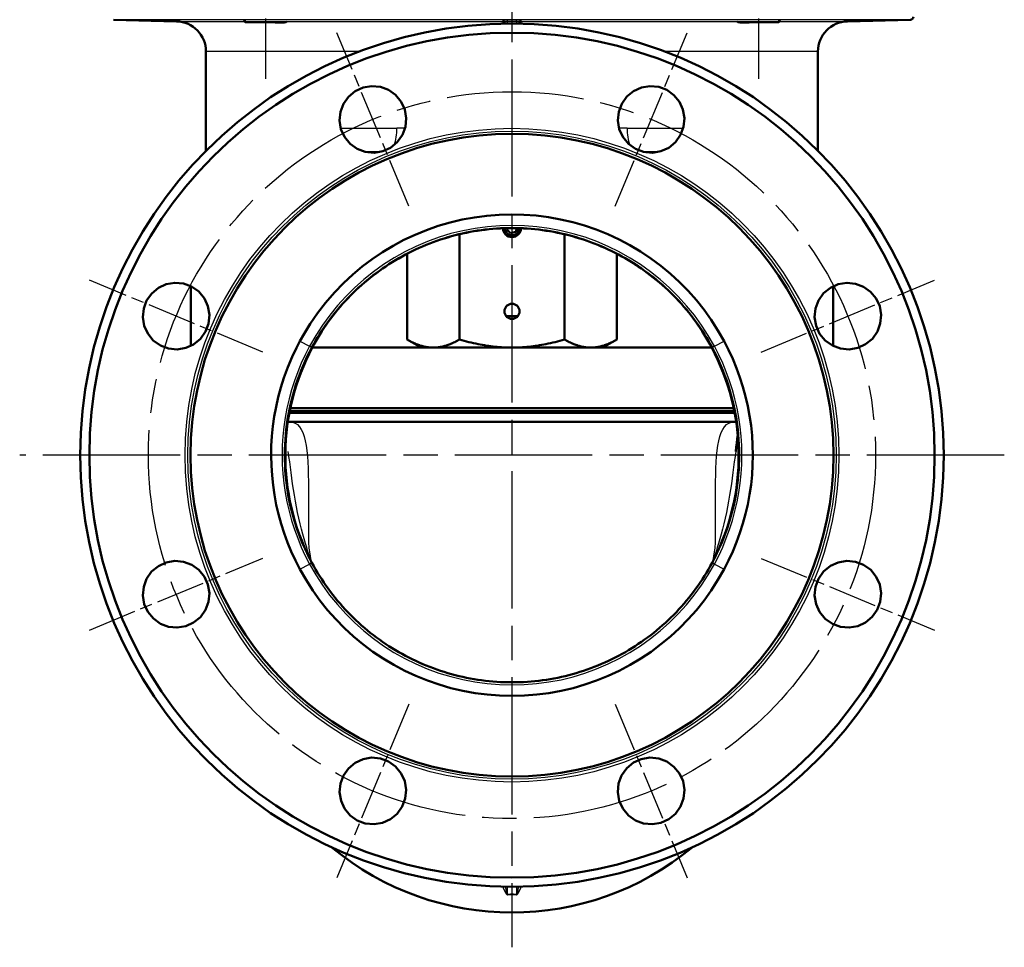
# Model space of a CAD drawing. Header units: millimetres. Extents: x 153 to 1407, y 510 to 1985.
# Tile 11 of 15: x 1082 to 1407, y 1214 to 1520. Entities that reach past the tile are written whole.
import ezdxf

# ---------------------------------------------------------------- set-up
doc = ezdxf.new("R2010")
doc.units = ezdxf.units.MM
doc.header["$LTSCALE"] = 8
doc.linetypes.add('CHAIN', pattern=[0.3543, 0.2362, -0.0295, 0.0591, -0.0295])
for name, color, linetype, lineweight in [('Gewinde(DIN)', 3, 'Continuous', 25), ('Mittellinie(DIN)', 4, 'CHAIN', 25), ('Mittelpunktmarkierung(DIN)', 4, 'CHAIN', 25), ('Sichtbare Kanten(DIN)', 7, 'Continuous', 50), ('Sichtbare tangentiale Kanten(DIN)', 3, 'Continuous', 25)]:
    doc.layers.add(name, color=color, linetype=linetype, lineweight=lineweight)

msp = doc.modelspace()

# ---------------------------------------------------------------- linework, layer by layer
at = {"layer": 'Gewinde(DIN)'}
for p, q in [((1156.73, 1520.09), (1156.73, 1519.6)), ((1170.32, 1519.6), (1170.32, 1519.84)), ((1319.37, 1519.84), (1319.37, 1519.6)), ((1332.96, 1519.6), (1332.96, 1520.09))]:
    msp.add_line(p, q, dxfattribs=at)
for start, end in [(181.3091, 214.4216), (304.4216, 358.6909)]:
    msp.add_arc((1244.84, 1451.58), 2.4, start, end, dxfattribs=at)
at = {"layer": 'Mittellinie(DIN)', "linetype": 'CHAIN', "ltscale": 13.025057}
for p, q in [((1163.53, 1594.58), (1163.53, 1500.8)), ((1326.16, 1594.58), (1326.16, 1500.8))]:
    msp.add_line(p, q, dxfattribs=at)
at = {"layer": 'Mittellinie(DIN)', "linetype": 'CHAIN', "ltscale": 23.990969}
msp.add_circle((1244.84, 1376.58), 120, dxfattribs=at)
at = {"layer": 'Mittelpunktmarkierung(DIN)', "linetype": 'CHAIN', "ltscale": 23.990969}
for p, q in [((1244.84, 1983.27), (1244.84, 1214.08)), ((1407.34, 1376.58), (1082.34, 1376.58))]:
    msp.add_line(p, q, dxfattribs=at)
at = {"layer": 'Mittelpunktmarkierung(DIN)', "linetype": 'CHAIN', "ltscale": 8.611308}
for p, q in [((1210.79, 1458.8), (1187.06, 1516.08)), ((1278.9, 1458.8), (1302.63, 1516.08)), ((1162.62, 1410.64), (1105.34, 1434.36)), ((1327.07, 1410.63), (1384.35, 1434.36)), ((1105.34, 1318.79), (1162.62, 1342.52)), ((1327.07, 1342.51), (1384.35, 1318.79)), ((1210.78, 1294.35), (1187.06, 1237.07)), ((1278.9, 1294.35), (1302.63, 1237.07))]:
    msp.add_line(p, q, dxfattribs=at)
at = {"layer": 'Sichtbare Kanten(DIN)'}
for p, q in [((1134.11, 1519.83), (1113.32, 1520.37)), ((1156.75, 1519.58), (1156.25, 1520.08)), ((1170.3, 1519.58), (1156.75, 1519.58)), ((1170.3, 1519.58), (1170.52, 1519.8)), ((1242.34, 1519.7), (1242.34, 1519.05)), ((1247.34, 1519.05), (1247.34, 1519.7)), ((1319.39, 1519.58), (1319.17, 1519.8)), ((1332.93, 1519.58), (1319.39, 1519.58)), ((1332.93, 1519.58), (1333.44, 1520.08)), ((1355.58, 1519.83), (1376.37, 1520.37)), ((1143.84, 1509.83), (1143.84, 1477.1)), ((1345.84, 1509.83), (1345.84, 1477.1)), ((1197.21, 1476.58), (1200.64, 1476.58)), ((1289.05, 1476.58), (1292.48, 1476.58)), ((1227.52, 1414.75), (1227.52, 1449.53)), ((1243.17, 1451.14), (1243.28, 1451.54)), ((1244.38, 1449.91), (1243.17, 1451.14)), ((1246.06, 1450.34), (1244.38, 1449.91)), ((1246.39, 1451.54), (1246.06, 1450.34)), ((1262.17, 1414.75), (1262.17, 1449.53)), ((1210.2, 1414.75), (1210.2, 1443.08)), ((1279.49, 1414.75), (1279.49, 1443.08)), ((1138.84, 1412.63), (1138.84, 1432.36)), ((1350.84, 1432.36), (1350.84, 1412.63)), ((1242.92, 1422.48), (1246.77, 1422.48)), ((1214.84, 1412.08), (1210.2, 1414.75)), ((1274.84, 1412.08), (1279.49, 1414.75)), ((1178.89, 1412.08), (1310.8, 1412.08)), ((1171.45, 1391.08), (1318.24, 1391.08)), ((1171.65, 1392.08), (1318.04, 1392.08)), ((1318.34, 1390.58), (1171.35, 1390.58)), ((1244.84, 1387.58), (1171.54, 1387.58)), ((1318.15, 1387.58), (1244.84, 1387.58))]:
    msp.add_line(p, q, dxfattribs=at)
at = {"layer": 'Sichtbare Kanten(DIN)', "flags": 128}
for points in [[(1170.01, 1519.58), (1169.91, 1519.55), (1169.81, 1519.53), (1169.71, 1519.5), (1169.59, 1519.48), (1169.47, 1519.46), (1169.34, 1519.45), (1169.2, 1519.43), (1169.05, 1519.42), (1168.9, 1519.41), (1168.74, 1519.4), (1168.57, 1519.4), (1168.4, 1519.4), (1168.22, 1519.4), (1168.03, 1519.41), (1167.84, 1519.41), (1167.64, 1519.42), (1167.44, 1519.44), (1167.24, 1519.45), (1167.03, 1519.47), (1166.82, 1519.49), (1166.6, 1519.51), (1166.39, 1519.53), (1166.17, 1519.55), (1165.95, 1519.58)], [(1323.74, 1519.58), (1323.5, 1519.55), (1323.28, 1519.53), (1323.05, 1519.5), (1322.83, 1519.48), (1322.62, 1519.46), (1322.4, 1519.45), (1322.2, 1519.43), (1322, 1519.42), (1321.8, 1519.41), (1321.61, 1519.4), (1321.43, 1519.4), (1321.25, 1519.4), (1321.08, 1519.4), (1320.91, 1519.41), (1320.75, 1519.41), (1320.6, 1519.42), (1320.46, 1519.44), (1320.32, 1519.45), (1320.2, 1519.47), (1320.08, 1519.49), (1319.97, 1519.51), (1319.86, 1519.53), (1319.77, 1519.55), (1319.68, 1519.58)], [(1209.43, 1490.7), (1209.91, 1487.88), (1209.64, 1484.97), (1208.65, 1482.31), (1206.98, 1479.96), (1204.73, 1478.1), (1202.16, 1476.93), (1199.3, 1476.45), (1196.4, 1476.74), (1193.76, 1477.73), (1191.39, 1479.43), (1189.56, 1481.67), (1188.4, 1484.24), (1187.93, 1487.1), (1188.22, 1489.97), (1189.21, 1492.59), (1190.88, 1494.95), (1193.13, 1496.79), (1195.68, 1497.95), (1198.52, 1498.43), (1201.41, 1498.15), (1204.05, 1497.17), (1206.39, 1495.52), (1208.24, 1493.28), (1209.43, 1490.7)], [(1300.5, 1482.32), (1298.85, 1479.98), (1296.6, 1478.11), (1294.02, 1476.93), (1291.18, 1476.45), (1288.27, 1476.73), (1285.63, 1477.72), (1283.26, 1479.4), (1281.41, 1481.66), (1280.25, 1484.22), (1279.77, 1487.1), (1280.07, 1489.98), (1281.06, 1492.61), (1282.75, 1494.97), (1284.99, 1496.8), (1287.54, 1497.95), (1290.39, 1498.43), (1293.28, 1498.15), (1295.9, 1497.16), (1298.25, 1495.5), (1300.1, 1493.26), (1301.27, 1490.69), (1301.76, 1487.87), (1301.48, 1484.98), (1300.5, 1482.32)], [(1314.85, 1414.25), (1312.82, 1417.79), (1310.62, 1421.23), (1308.24, 1424.55), (1305.69, 1427.74), (1302.98, 1430.8), (1300.12, 1433.71), (1297.11, 1436.48), (1293.97, 1439.08), (1290.69, 1441.53), (1287.29, 1443.8), (1283.78, 1445.89), (1280.17, 1447.8), (1276.46, 1449.52), (1272.67, 1451.05), (1268.81, 1452.38), (1264.88, 1453.51), (1260.9, 1454.44), (1256.87, 1455.16), (1252.82, 1455.68), (1248.74, 1455.98), (1244.65, 1456.08), (1240.57, 1455.96), (1236.49, 1455.64), (1232.44, 1455.1), (1228.42, 1454.36), (1224.44, 1453.41), (1220.52, 1452.26), (1216.66, 1450.91), (1212.88, 1449.37), (1209.18, 1447.63), (1205.57, 1445.7), (1202.07, 1443.59), (1198.68, 1441.3), (1195.42, 1438.85), (1192.28, 1436.21), (1189.22, 1433.37), (1186.23, 1430.28), (1183.32, 1426.93), (1180.62, 1423.43), (1178.19, 1419.9), (1176.2, 1416.68), (1174.84, 1414.25)], [(1310.89, 1412.12), (1310.29, 1413.22), (1309.66, 1414.31), (1309.02, 1415.4), (1308.35, 1416.47), (1307.67, 1417.53), (1306.97, 1418.59), (1306.25, 1419.63), (1305.52, 1420.66), (1304.77, 1421.67), (1304, 1422.68), (1303.21, 1423.67), (1302.41, 1424.65), (1301.59, 1425.61), (1300.76, 1426.56), (1299.91, 1427.5), (1299.04, 1428.42), (1298.16, 1429.32), (1297.27, 1430.21), (1296.36, 1431.08), (1295.44, 1431.94), (1294.51, 1432.78), (1293.55, 1433.61), (1292.59, 1434.42), (1291.61, 1435.21), (1290.61, 1435.99), (1289.6, 1436.75), (1288.58, 1437.5), (1287.55, 1438.23), (1286.5, 1438.94), (1285.44, 1439.63), (1284.37, 1440.31), (1283.29, 1440.97), (1282.2, 1441.61), (1281.1, 1442.23), (1279.99, 1442.83), (1278.88, 1443.41), (1277.75, 1443.98), (1276.61, 1444.52), (1275.47, 1445.04), (1274.32, 1445.55), (1273.15, 1446.03), (1271.98, 1446.5), (1270.8, 1446.94), (1269.61, 1447.37), (1268.41, 1447.78), (1267.21, 1448.16), (1266, 1448.53), (1264.78, 1448.88), (1263.56, 1449.2), (1262.33, 1449.51), (1261.1, 1449.79), (1259.86, 1450.06), (1258.62, 1450.3), (1257.38, 1450.52), (1256.14, 1450.72), (1254.89, 1450.9), (1253.64, 1451.06), (1252.39, 1451.2), (1251.14, 1451.31), (1249.88, 1451.41), (1248.62, 1451.48), (1247.36, 1451.53), (1246.1, 1451.57), (1244.83, 1451.57), (1243.57, 1451.56), (1242.3, 1451.53), (1241.04, 1451.48), (1239.78, 1451.4), (1238.51, 1451.31), (1237.26, 1451.19), (1236, 1451.05), (1234.75, 1450.89), (1233.5, 1450.71), (1232.25, 1450.51), (1231.01, 1450.29), (1229.78, 1450.05), (1228.55, 1449.79), (1227.32, 1449.5), (1226.1, 1449.2), (1224.88, 1448.87), (1223.66, 1448.52), (1222.46, 1448.16), (1221.25, 1447.77), (1220.06, 1447.36), (1218.87, 1446.93), (1217.68, 1446.48), (1216.51, 1446.01), (1215.34, 1445.53), (1214.18, 1445.02), (1213.03, 1444.49), (1211.89, 1443.95), (1210.76, 1443.39), (1209.64, 1442.8), (1208.54, 1442.2), (1207.44, 1441.59), (1206.35, 1440.95), (1205.28, 1440.29), (1204.21, 1439.62), (1203.16, 1438.93), (1202.12, 1438.22), (1201.09, 1437.49), (1200.07, 1436.74), (1199.06, 1435.98), (1198.06, 1435.19), (1197.08, 1434.4), (1196.11, 1433.58), (1195.16, 1432.75), (1194.22, 1431.91), (1193.29, 1431.05), (1192.38, 1430.17), (1191.49, 1429.28), (1190.61, 1428.38), (1189.74, 1427.46), (1188.9, 1426.53), (1188.07, 1425.58), (1187.25, 1424.62), (1186.45, 1423.65), (1185.67, 1422.66), (1184.91, 1421.66), (1184.16, 1420.65), (1183.42, 1419.62), (1182.71, 1418.58), (1182.01, 1417.53), (1181.33, 1416.47), (1180.67, 1415.4), (1180.03, 1414.31), (1179.4, 1413.22), (1178.8, 1412.12)], [(1310.81, 1412.06), (1310.21, 1413.17), (1309.6, 1414.27), (1308.96, 1415.36), (1308.3, 1416.43), (1307.63, 1417.5), (1306.93, 1418.55), (1306.22, 1419.6), (1305.49, 1420.63), (1304.74, 1421.64), (1303.97, 1422.65), (1303.19, 1423.64), (1302.39, 1424.62), (1301.57, 1425.58), (1300.74, 1426.53), (1299.9, 1427.47), (1299.04, 1428.38), (1298.16, 1429.29), (1297.27, 1430.17), (1296.36, 1431.05), (1295.44, 1431.9), (1294.5, 1432.75), (1293.55, 1433.58), (1292.59, 1434.39), (1291.6, 1435.18), (1290.61, 1435.96), (1289.6, 1436.73), (1288.58, 1437.47), (1287.55, 1438.2), (1286.5, 1438.91), (1285.45, 1439.61), (1284.38, 1440.28), (1283.3, 1440.94), (1282.22, 1441.58), (1281.12, 1442.2), (1280.01, 1442.8), (1278.9, 1443.38), (1277.77, 1443.94), (1276.64, 1444.49), (1275.49, 1445.01), (1274.33, 1445.52), (1273.17, 1446), (1271.99, 1446.47), (1270.81, 1446.91), (1269.62, 1447.34), (1268.42, 1447.75), (1267.22, 1448.14), (1266.01, 1448.5), (1264.79, 1448.85), (1263.57, 1449.18), (1262.34, 1449.48), (1261.11, 1449.77), (1259.88, 1450.03), (1258.64, 1450.28), (1257.4, 1450.5), (1256.16, 1450.7), (1254.91, 1450.88), (1253.66, 1451.04), (1252.41, 1451.17), (1251.16, 1451.29), (1249.9, 1451.38), (1248.63, 1451.46), (1247.37, 1451.51), (1246.11, 1451.54), (1244.84, 1451.55), (1243.58, 1451.54), (1242.31, 1451.51), (1241.05, 1451.46), (1239.79, 1451.38), (1238.52, 1451.29), (1237.27, 1451.17), (1236.01, 1451.03), (1234.76, 1450.88), (1233.51, 1450.7), (1232.27, 1450.5), (1231.03, 1450.28), (1229.8, 1450.03), (1228.56, 1449.77), (1227.34, 1449.48), (1226.11, 1449.18), (1224.89, 1448.85), (1223.68, 1448.5), (1222.47, 1448.14), (1221.26, 1447.75), (1220.06, 1447.34), (1218.87, 1446.91), (1217.69, 1446.46), (1216.51, 1446), (1215.35, 1445.51), (1214.19, 1445), (1213.04, 1444.48), (1211.9, 1443.93), (1210.77, 1443.37), (1209.66, 1442.79), (1208.55, 1442.19), (1207.46, 1441.57), (1206.37, 1440.93), (1205.29, 1440.28), (1204.23, 1439.6), (1203.17, 1438.91), (1202.13, 1438.2), (1201.1, 1437.47), (1200.08, 1436.72), (1199.07, 1435.96), (1198.08, 1435.18), (1197.1, 1434.38), (1196.13, 1433.57), (1195.18, 1432.74), (1194.24, 1431.89), (1193.31, 1431.03), (1192.4, 1430.16), (1191.51, 1429.27), (1190.63, 1428.36), (1189.77, 1427.45), (1188.93, 1426.51), (1188.1, 1425.57), (1187.29, 1424.61), (1186.49, 1423.63), (1185.71, 1422.64), (1184.94, 1421.64), (1184.2, 1420.62), (1183.47, 1419.59), (1182.75, 1418.55), (1182.06, 1417.5), (1181.38, 1416.43), (1180.73, 1415.36), (1180.09, 1414.27), (1179.48, 1413.17), (1178.88, 1412.06)], [(1139.1, 1432.23), (1141.44, 1430.58), (1143.3, 1428.33), (1144.49, 1425.75), (1144.97, 1422.91), (1144.69, 1420), (1143.7, 1417.36), (1142.02, 1414.99), (1139.76, 1413.14), (1137.2, 1411.98), (1134.32, 1411.5), (1131.44, 1411.8), (1128.81, 1412.79), (1126.45, 1414.48), (1124.62, 1416.72), (1123.47, 1419.27), (1122.99, 1422.12), (1123.27, 1425.01), (1124.25, 1427.64), (1125.92, 1429.98), (1128.16, 1431.83), (1130.73, 1433), (1133.55, 1433.49), (1136.44, 1433.22), (1139.1, 1432.23)], [(1358.97, 1411.99), (1356.15, 1411.51), (1353.24, 1411.78), (1350.58, 1412.77), (1348.23, 1414.43), (1346.37, 1416.69), (1345.2, 1419.26), (1344.72, 1422.12), (1345.01, 1425.02), (1346, 1427.66), (1347.7, 1430.03), (1349.94, 1431.86), (1352.5, 1433.02), (1355.37, 1433.49), (1358.24, 1433.2), (1360.86, 1432.21), (1363.22, 1430.54), (1365.06, 1428.29), (1366.22, 1425.74), (1366.7, 1422.9), (1366.42, 1420.01), (1365.44, 1417.37), (1363.79, 1415.03), (1361.55, 1413.18), (1358.97, 1411.99)], [(1174.84, 1414.25), (1173.69, 1412.03), (1172.28, 1409.05), (1170.85, 1405.65), (1169.57, 1402.16), (1168.54, 1398.88), (1167.68, 1395.72), (1166.97, 1392.55), (1166.38, 1389.35), (1165.92, 1386.12), (1165.6, 1382.89), (1165.4, 1379.64), (1165.35, 1376.39), (1165.42, 1373.13), (1165.63, 1369.89), (1165.97, 1366.65), (1166.44, 1363.43), (1167.04, 1360.23), (1167.78, 1357.06), (1168.64, 1353.93), (1169.63, 1350.83), (1170.75, 1347.77), (1171.99, 1344.76), (1173.35, 1341.81), (1174.84, 1338.91)], [(1210.2, 1414.75), (1210.6, 1414.53), (1211, 1414.31), (1211.38, 1414.11), (1211.77, 1413.92), (1212.14, 1413.73), (1212.52, 1413.56), (1212.89, 1413.4), (1213.26, 1413.25), (1213.62, 1413.1), (1213.98, 1412.97), (1214.34, 1412.85), (1214.69, 1412.73), (1215.05, 1412.63), (1215.4, 1412.53), (1215.75, 1412.45), (1216.09, 1412.37), (1216.44, 1412.3), (1216.79, 1412.24), (1217.13, 1412.19), (1217.48, 1412.15), (1217.82, 1412.12), (1218.17, 1412.09), (1218.52, 1412.08), (1218.86, 1412.08)], [(1218.86, 1412.08), (1219.21, 1412.08), (1219.56, 1412.09), (1219.9, 1412.12), (1220.25, 1412.15), (1220.59, 1412.19), (1220.94, 1412.24), (1221.29, 1412.3), (1221.63, 1412.37), (1221.98, 1412.45), (1222.33, 1412.53), (1222.68, 1412.63), (1223.04, 1412.73), (1223.39, 1412.85), (1223.75, 1412.97), (1224.11, 1413.1), (1224.47, 1413.25), (1224.84, 1413.4), (1225.21, 1413.56), (1225.58, 1413.73), (1225.96, 1413.92), (1226.34, 1414.11), (1226.73, 1414.31), (1227.13, 1414.53), (1227.52, 1414.75)], [(1227.52, 1414.75), (1228.32, 1414.53), (1229.11, 1414.31), (1229.88, 1414.11), (1230.65, 1413.92), (1231.41, 1413.73), (1232.15, 1413.56), (1232.89, 1413.4), (1233.63, 1413.25), (1234.35, 1413.1), (1235.08, 1412.97), (1235.79, 1412.85), (1236.5, 1412.73), (1237.21, 1412.63), (1237.91, 1412.53), (1238.61, 1412.45), (1239.31, 1412.37), (1240, 1412.3), (1240.69, 1412.24), (1241.38, 1412.19), (1242.07, 1412.15), (1242.77, 1412.12), (1243.46, 1412.09), (1244.15, 1412.08), (1244.84, 1412.08)], [(1244.84, 1412.08), (1245.54, 1412.08), (1246.23, 1412.09), (1246.92, 1412.12), (1247.61, 1412.15), (1248.31, 1412.19), (1249, 1412.24), (1249.69, 1412.3), (1250.38, 1412.37), (1251.08, 1412.45), (1251.78, 1412.53), (1252.48, 1412.63), (1253.19, 1412.73), (1253.9, 1412.85), (1254.61, 1412.97), (1255.33, 1413.1), (1256.06, 1413.25), (1256.79, 1413.4), (1257.54, 1413.56), (1258.28, 1413.73), (1259.04, 1413.92), (1259.81, 1414.11), (1260.58, 1414.31), (1261.37, 1414.53), (1262.17, 1414.75)], [(1262.17, 1414.75), (1262.56, 1414.53), (1262.96, 1414.31), (1263.34, 1414.11), (1263.73, 1413.92), (1264.11, 1413.73), (1264.48, 1413.56), (1264.85, 1413.4), (1265.22, 1413.25), (1265.58, 1413.1), (1265.94, 1412.97), (1266.3, 1412.85), (1266.65, 1412.73), (1267.01, 1412.63), (1267.36, 1412.53), (1267.71, 1412.45), (1268.06, 1412.37), (1268.4, 1412.3), (1268.75, 1412.24), (1269.09, 1412.19), (1269.44, 1412.15), (1269.79, 1412.12), (1270.13, 1412.09), (1270.48, 1412.08), (1270.83, 1412.08)], [(1270.83, 1412.08), (1271.17, 1412.08), (1271.52, 1412.09), (1271.86, 1412.12), (1272.21, 1412.15), (1272.56, 1412.19), (1272.9, 1412.24), (1273.25, 1412.3), (1273.59, 1412.37), (1273.94, 1412.45), (1274.29, 1412.53), (1274.64, 1412.63), (1275, 1412.73), (1275.35, 1412.85), (1275.71, 1412.97), (1276.07, 1413.1), (1276.43, 1413.25), (1276.8, 1413.4), (1277.17, 1413.56), (1277.54, 1413.73), (1277.92, 1413.92), (1278.31, 1414.11), (1278.69, 1414.31), (1279.09, 1414.53), (1279.49, 1414.75)], [(1314.85, 1338.91), (1316.34, 1341.82), (1317.71, 1344.79), (1318.96, 1347.82), (1320.08, 1350.89), (1321.07, 1354), (1321.93, 1357.16), (1322.67, 1360.34), (1323.27, 1363.56), (1323.74, 1366.79), (1324.07, 1370.05), (1324.28, 1373.31), (1324.34, 1376.58), (1324.28, 1379.85), (1324.07, 1383.11), (1323.74, 1386.36), (1323.27, 1389.6), (1322.67, 1392.81), (1321.93, 1396), (1321.07, 1399.15), (1320.08, 1402.27), (1318.96, 1405.34), (1317.71, 1408.36), (1316.34, 1411.33), (1314.85, 1414.25)], [(1178.8, 1412.12), (1178.02, 1410.64), (1177.28, 1409.14), (1176.57, 1407.62), (1175.9, 1406.08), (1175.25, 1404.53), (1174.65, 1402.97), (1174.07, 1401.39), (1173.53, 1399.8), (1173.03, 1398.19), (1172.57, 1396.58), (1172.13, 1394.96), (1171.74, 1393.33), (1171.38, 1391.69), (1171.06, 1390.05), (1170.78, 1388.41), (1170.54, 1386.75), (1170.33, 1385.09), (1170.16, 1383.43), (1170.03, 1381.75), (1169.93, 1380.08), (1169.87, 1378.4), (1169.85, 1376.72), (1169.87, 1375.04), (1169.92, 1373.36), (1170.01, 1371.69), (1170.13, 1370.02), (1170.3, 1368.35), (1170.5, 1366.69), (1170.74, 1365.04), (1171.01, 1363.39), (1171.32, 1361.75), (1171.67, 1360.12)], [(1178.88, 1412.06), (1177.85, 1410.04), (1176.89, 1407.99), (1175.98, 1405.91), (1175.13, 1403.8), (1174.34, 1401.66), (1173.62, 1399.5), (1172.96, 1397.32), (1172.36, 1395.13), (1171.84, 1392.92), (1171.37, 1390.7), (1170.98, 1388.47), (1170.66, 1386.22), (1170.4, 1383.97), (1170.21, 1381.7), (1170.09, 1379.43), (1170.03, 1377.16), (1170.04, 1374.88), (1170.13, 1372.6), (1170.27, 1370.33), (1170.49, 1368.07), (1170.77, 1365.82), (1171.13, 1363.58), (1171.54, 1361.36), (1172.03, 1359.14), (1172.58, 1356.94), (1173.2, 1354.76), (1173.87, 1352.6), (1174.62, 1350.47), (1175.42, 1348.35), (1176.29, 1346.26), (1176.75, 1345.23), (1177.22, 1344.2), (1177.46, 1343.69), (1177.7, 1343.18), (1177.82, 1342.93), (1177.94, 1342.7), (1177.99, 1342.59), (1178.03, 1342.5), (1178.07, 1342.43), (1178.1, 1342.37)], [(1311.59, 1342.37), (1311.62, 1342.43), (1311.65, 1342.5), (1311.7, 1342.59), (1311.75, 1342.7), (1311.87, 1342.93), (1311.99, 1343.18), (1312.23, 1343.69), (1312.47, 1344.2), (1312.95, 1345.23), (1313.4, 1346.27), (1314.27, 1348.36), (1315.08, 1350.48), (1315.82, 1352.62), (1316.5, 1354.78), (1317.11, 1356.96), (1317.66, 1359.16), (1318.15, 1361.37), (1318.57, 1363.6), (1318.92, 1365.84), (1319.2, 1368.08), (1319.42, 1370.34), (1319.57, 1372.6), (1319.65, 1374.87), (1319.66, 1377.14), (1319.6, 1379.42), (1319.48, 1381.7), (1319.29, 1383.97), (1319.03, 1386.23), (1318.7, 1388.49), (1318.31, 1390.73), (1317.85, 1392.96), (1317.32, 1395.16), (1316.73, 1397.35), (1316.07, 1399.52), (1315.35, 1401.67), (1314.56, 1403.8), (1313.71, 1405.91), (1312.81, 1407.99), (1311.84, 1410.04), (1310.81, 1412.06)], [(1318.02, 1360.12), (1318.36, 1361.75), (1318.68, 1363.39), (1318.95, 1365.05), (1319.19, 1366.71), (1319.39, 1368.37), (1319.55, 1370.04), (1319.68, 1371.72), (1319.77, 1373.4), (1319.82, 1375.08), (1319.84, 1376.75), (1319.82, 1378.43), (1319.76, 1380.11), (1319.66, 1381.78), (1319.53, 1383.45), (1319.36, 1385.11), (1319.15, 1386.76), (1318.9, 1388.42), (1318.62, 1390.07), (1318.3, 1391.72), (1317.94, 1393.36), (1317.54, 1394.99), (1317.11, 1396.61), (1316.65, 1398.23), (1316.15, 1399.83), (1315.61, 1401.42), (1315.04, 1403), (1314.43, 1404.56), (1313.79, 1406.1), (1313.12, 1407.63), (1312.41, 1409.14), (1311.67, 1410.64), (1310.89, 1412.12)], [(1170.85, 1387.63), (1171.21, 1387.59), (1171.54, 1387.58)], [(1318.15, 1387.58), (1318.48, 1387.59), (1318.84, 1387.64)], [(1318.68, 1377.83), (1318.86, 1379.22), (1319.03, 1380.61), (1319.19, 1382.02), (1319.35, 1383.43)], [(1171.67, 1360.12), (1171.96, 1358.88), (1172.27, 1357.64), (1172.61, 1356.41), (1172.96, 1355.18), (1173.34, 1353.96), (1173.73, 1352.74), (1174.15, 1351.54), (1174.59, 1350.34), (1175.04, 1349.14), (1175.52, 1347.96), (1176.02, 1346.78), (1176.53, 1345.62), (1177.07, 1344.46), (1177.63, 1343.31), (1178.2, 1342.17), (1178.8, 1341.04)], [(1310.89, 1341.04), (1311.49, 1342.17), (1312.06, 1343.31), (1312.62, 1344.46), (1313.16, 1345.62), (1313.67, 1346.79), (1314.17, 1347.96), (1314.65, 1349.15), (1315.11, 1350.34), (1315.54, 1351.54), (1315.96, 1352.75), (1316.35, 1353.96), (1316.73, 1355.18), (1317.08, 1356.41), (1317.41, 1357.64), (1317.73, 1358.87), (1318.02, 1360.12)], [(1130.72, 1341.16), (1133.53, 1341.64), (1136.45, 1341.37), (1139.11, 1340.38), (1141.46, 1338.72), (1143.32, 1336.46), (1144.49, 1333.89), (1144.97, 1331.03), (1144.68, 1328.13), (1143.69, 1325.49), (1141.99, 1323.12), (1139.75, 1321.29), (1137.18, 1320.13), (1134.32, 1319.66), (1131.45, 1319.95), (1128.83, 1320.94), (1126.47, 1322.62), (1124.63, 1324.86), (1123.47, 1327.41), (1122.99, 1330.25), (1123.27, 1333.14), (1124.25, 1335.78), (1125.9, 1338.12), (1128.14, 1339.97), (1130.72, 1341.16)], [(1178.8, 1341.04), (1179.4, 1339.94), (1180.03, 1338.85), (1180.67, 1337.76), (1181.34, 1336.69), (1182.02, 1335.63), (1182.72, 1334.57), (1183.43, 1333.53), (1184.17, 1332.5), (1184.92, 1331.49), (1185.69, 1330.48), (1186.48, 1329.49), (1187.28, 1328.51), (1188.1, 1327.55), (1188.93, 1326.6), (1189.78, 1325.66), (1190.64, 1324.74), (1191.52, 1323.84), (1192.42, 1322.95), (1193.32, 1322.08), (1194.24, 1321.22), (1195.18, 1320.38), (1196.13, 1319.55), (1197.1, 1318.74), (1198.08, 1317.95), (1199.08, 1317.17), (1200.08, 1316.41), (1201.11, 1315.66), (1202.14, 1314.93), (1203.19, 1314.22), (1204.24, 1313.53), (1205.31, 1312.85), (1206.39, 1312.19), (1207.48, 1311.55), (1208.58, 1310.93), (1209.69, 1310.33), (1210.81, 1309.75), (1211.94, 1309.18), (1213.08, 1308.64), (1214.22, 1308.12), (1215.37, 1307.61), (1216.54, 1307.13), (1217.71, 1306.66), (1218.89, 1306.22), (1220.08, 1305.79), (1221.27, 1305.38), (1222.48, 1305), (1223.69, 1304.63), (1224.91, 1304.29), (1226.13, 1303.96), (1227.36, 1303.65), (1228.59, 1303.37), (1229.83, 1303.1), (1231.07, 1302.86), (1232.31, 1302.64), (1233.55, 1302.44), (1234.8, 1302.26), (1236.05, 1302.1), (1237.3, 1301.96), (1238.56, 1301.84), (1239.81, 1301.75), (1241.07, 1301.68), (1242.33, 1301.62), (1243.59, 1301.59), (1244.86, 1301.58), (1246.12, 1301.6), (1247.38, 1301.63), (1248.65, 1301.68), (1249.91, 1301.76), (1251.17, 1301.85), (1252.43, 1301.97), (1253.69, 1302.11), (1254.94, 1302.27), (1256.2, 1302.45), (1257.44, 1302.65), (1258.68, 1302.87), (1259.92, 1303.11), (1261.15, 1303.37), (1262.38, 1303.66), (1263.6, 1303.96), (1264.81, 1304.29), (1266.03, 1304.64), (1267.23, 1305), (1268.44, 1305.39), (1269.63, 1305.8), (1270.82, 1306.23), (1272.01, 1306.68), (1273.18, 1307.15), (1274.35, 1307.63), (1275.51, 1308.14), (1276.66, 1308.67), (1277.8, 1309.21), (1278.93, 1309.78), (1280.05, 1310.36), (1281.16, 1310.96), (1282.26, 1311.58), (1283.34, 1312.22), (1284.42, 1312.87), (1285.48, 1313.54), (1286.53, 1314.23), (1287.58, 1314.94), (1288.61, 1315.67), (1289.62, 1316.42), (1290.63, 1317.18), (1291.63, 1317.96), (1292.61, 1318.76), (1293.58, 1319.58), (1294.53, 1320.41), (1295.47, 1321.25), (1296.4, 1322.11), (1297.31, 1322.99), (1298.21, 1323.88), (1299.09, 1324.79), (1299.95, 1325.71), (1300.8, 1326.64), (1301.63, 1327.59), (1302.45, 1328.55), (1303.24, 1329.52), (1304.02, 1330.5), (1304.79, 1331.5), (1305.54, 1332.52), (1306.27, 1333.54), (1306.98, 1334.58), (1307.68, 1335.63), (1308.36, 1336.69), (1309.02, 1337.76), (1309.66, 1338.85), (1310.29, 1339.94), (1310.89, 1341.04)], [(1350.59, 1320.92), (1348.25, 1322.57), (1346.38, 1324.82), (1345.2, 1327.4), (1344.72, 1330.24), (1345, 1333.15), (1345.99, 1335.79), (1347.67, 1338.16), (1349.93, 1340.01), (1352.49, 1341.17), (1355.37, 1341.65), (1358.25, 1341.35), (1360.88, 1340.36), (1363.24, 1338.67), (1365.07, 1336.43), (1366.22, 1333.88), (1366.7, 1331.03), (1366.42, 1328.14), (1365.43, 1325.51), (1363.77, 1323.17), (1361.53, 1321.32), (1358.96, 1320.15), (1356.14, 1319.66), (1353.25, 1319.93), (1350.59, 1320.92)], [(1174.84, 1338.91), (1176.86, 1335.37), (1179.06, 1331.94), (1181.44, 1328.63), (1183.98, 1325.44), (1186.68, 1322.39), (1189.53, 1319.48), (1192.53, 1316.72), (1195.66, 1314.12), (1198.93, 1311.68), (1202.32, 1309.41), (1205.82, 1307.32), (1209.42, 1305.41), (1213.12, 1303.68), (1216.9, 1302.15), (1220.75, 1300.82), (1224.67, 1299.68), (1228.64, 1298.75), (1232.65, 1298.02), (1236.7, 1297.5), (1240.77, 1297.18), (1244.84, 1297.08), (1248.92, 1297.18), (1252.99, 1297.5), (1257.04, 1298.02), (1261.05, 1298.75), (1265.02, 1299.68), (1268.94, 1300.82), (1272.79, 1302.15), (1276.57, 1303.68), (1280.27, 1305.41), (1283.87, 1307.32), (1287.37, 1309.41), (1290.76, 1311.68), (1294.02, 1314.12), (1297.16, 1316.72), (1300.16, 1319.48), (1303.01, 1322.39), (1305.71, 1325.44), (1308.25, 1328.63), (1310.63, 1331.94), (1312.83, 1335.37), (1314.85, 1338.91)], [(1189.19, 1270.83), (1190.84, 1273.17), (1193.09, 1275.04), (1195.67, 1276.22), (1198.51, 1276.7), (1201.42, 1276.42), (1204.06, 1275.43), (1206.43, 1273.75), (1208.28, 1271.49), (1209.44, 1268.93), (1209.92, 1266.05), (1209.62, 1263.17), (1208.63, 1260.54), (1206.94, 1258.18), (1204.7, 1256.35), (1202.15, 1255.2), (1199.3, 1254.72), (1196.41, 1255), (1193.78, 1255.99), (1191.44, 1257.65), (1189.59, 1259.89), (1188.42, 1262.46), (1187.93, 1265.28), (1188.2, 1268.17), (1189.19, 1270.83)], [(1280.26, 1262.45), (1279.78, 1265.27), (1280.05, 1268.18), (1281.04, 1270.84), (1282.7, 1273.19), (1284.96, 1275.05), (1287.53, 1276.22), (1290.39, 1276.7), (1293.29, 1276.41), (1295.93, 1275.42), (1298.3, 1273.72), (1300.13, 1271.48), (1301.29, 1268.91), (1301.76, 1266.05), (1301.47, 1263.18), (1300.48, 1260.56), (1298.8, 1258.2), (1296.56, 1256.36), (1294.01, 1255.2), (1291.17, 1254.72), (1288.28, 1255), (1285.64, 1255.98), (1283.3, 1257.63), (1281.45, 1259.87), (1280.26, 1262.45)]]:
    msp.add_lwpolyline(points, dxfattribs=at)
at = {"layer": 'Sichtbare Kanten(DIN)'}
for centre, radius in [((1244.84, 1376.58), 142.5), ((1244.84, 1376.58), 139.5), ((1244.84, 1376.58), 106.1), ((1244.84, 1424.08), 2.5)]:
    msp.add_circle(centre, radius, dxfattribs=at)
for centre, radius, start, end in [((1376.34, 1521.37), 1, 271.5, 0), ((1133.84, 1509.83), 10, 0, 88.5), ((1355.84, 1509.83), 10, 91.5, 180), ((1244.84, 1451.58), 3, 181.4596, 358.5404), ((1244.84, 1451.58), 2.39, 181.3059, 358.6941), ((1244.84, 1318.58), 93, 230.2416, 309.7584)]:
    msp.add_arc(centre, radius, start, end, dxfattribs=at)
at = {"layer": 'Sichtbare tangentiale Kanten(DIN)'}
for p, q in [((1376.37, 1520.37), (1113.32, 1520.37)), ((1134.11, 1519.83), (1156.5, 1519.83)), ((1170.51, 1519.83), (1241.84, 1519.83)), ((1241.84, 1520.2), (1241.84, 1519.83)), ((1243.34, 1519.74), (1243.34, 1520.24)), ((1243.34, 1519.07), (1243.34, 1519.74)), ((1246.34, 1519.74), (1246.34, 1520.24)), ((1246.34, 1519.74), (1246.34, 1519.07)), ((1247.84, 1519.83), (1247.84, 1520.2)), ((1247.84, 1519.83), (1319.18, 1519.83)), ((1333.19, 1519.83), (1355.58, 1519.83)), ((1194.36, 1509.83), (1143.84, 1509.83)), ((1345.84, 1509.83), (1295.33, 1509.83)), ((1188.3, 1484.57), (1206.87, 1484.57)), ((1282.82, 1484.57), (1301.39, 1484.57)), ((1174.84, 1414.25), (1178.02, 1412.53)), ((1311.67, 1412.53), (1314.85, 1414.25)), ((1178.02, 1412.53), (1178.02, 1412.53)), ((1311.67, 1412.53), (1311.66, 1412.53)), ((1174.84, 1338.91), (1178.02, 1340.62)), ((1178.02, 1340.62), (1178.02, 1340.62)), ((1178.8, 1341.04), (1178.8, 1341.04)), ((1310.89, 1341.04), (1310.89, 1341.04)), ((1310.89, 1341.04), (1310.89, 1341.04)), ((1311.67, 1340.62), (1311.67, 1340.62)), ((1311.67, 1340.62), (1314.85, 1338.91)), ((1243.34, 1231.45), (1243.34, 1234.08)), ((1246.34, 1234.08), (1246.34, 1231.45))]:
    msp.add_line(p, q, dxfattribs=at)
at = {"layer": 'Sichtbare tangentiale Kanten(DIN)', "flags": 128}
for points in [[(1243.34, 1520.24), (1243.25, 1520.24), (1243.15, 1520.24), (1243.05, 1520.24), (1242.96, 1520.24), (1242.86, 1520.24), (1242.77, 1520.24), (1242.68, 1520.24), (1242.59, 1520.24), (1242.51, 1520.24), (1242.43, 1520.23), (1242.36, 1520.23), (1242.28, 1520.23), (1242.22, 1520.23), (1242.15, 1520.23), (1242.1, 1520.23), (1242.05, 1520.22), (1242, 1520.22), (1241.96, 1520.22), (1241.92, 1520.22), (1241.9, 1520.21), (1241.87, 1520.21), (1241.86, 1520.21), (1241.85, 1520.21), (1241.84, 1520.2)], [(1241.84, 1519.83), (1241.85, 1519.82), (1241.85, 1519.82), (1241.85, 1519.81), (1241.85, 1519.79), (1241.85, 1519.78), (1241.85, 1519.76), (1241.85, 1519.74), (1241.85, 1519.72), (1241.85, 1519.69), (1241.85, 1519.67), (1241.85, 1519.64), (1241.85, 1519.61), (1241.85, 1519.57), (1241.85, 1519.54), (1241.85, 1519.5), (1241.85, 1519.46), (1241.85, 1519.41), (1241.85, 1519.37), (1241.85, 1519.32), (1241.85, 1519.27), (1241.85, 1519.22), (1241.85, 1519.16), (1241.85, 1519.1), (1241.85, 1519.04)], [(1242.34, 1519.7), (1242.35, 1519.71), (1242.35, 1519.71), (1242.36, 1519.71), (1242.38, 1519.71), (1242.4, 1519.72), (1242.42, 1519.72), (1242.45, 1519.72), (1242.48, 1519.72), (1242.51, 1519.73), (1242.55, 1519.73), (1242.59, 1519.73), (1242.64, 1519.73), (1242.68, 1519.73), (1242.74, 1519.74), (1242.79, 1519.74), (1242.84, 1519.74), (1242.9, 1519.74), (1242.96, 1519.74), (1243.02, 1519.74), (1243.09, 1519.74), (1243.15, 1519.74), (1243.21, 1519.74), (1243.28, 1519.74), (1243.34, 1519.74)], [(1246.34, 1520.24), (1246.22, 1520.24), (1246.09, 1520.24), (1245.97, 1520.24), (1245.84, 1520.24), (1245.72, 1520.24), (1245.59, 1520.24), (1245.47, 1520.24), (1245.34, 1520.24), (1245.22, 1520.24), (1245.09, 1520.24), (1244.97, 1520.24), (1244.84, 1520.24), (1244.72, 1520.24), (1244.59, 1520.24), (1244.47, 1520.24), (1244.34, 1520.24), (1244.22, 1520.24), (1244.09, 1520.24), (1243.97, 1520.24), (1243.84, 1520.24), (1243.72, 1520.24), (1243.59, 1520.24), (1243.47, 1520.24), (1243.34, 1520.24)], [(1243.34, 1519.74), (1243.47, 1519.74), (1243.59, 1519.74), (1243.72, 1519.74), (1243.84, 1519.74), (1243.97, 1519.74), (1244.09, 1519.74), (1244.22, 1519.74), (1244.34, 1519.74), (1244.47, 1519.74), (1244.59, 1519.74), (1244.72, 1519.74), (1244.84, 1519.74), (1244.97, 1519.74), (1245.09, 1519.74), (1245.22, 1519.74), (1245.34, 1519.74), (1245.47, 1519.74), (1245.59, 1519.74), (1245.72, 1519.74), (1245.84, 1519.74), (1245.97, 1519.74), (1246.09, 1519.74), (1246.22, 1519.74), (1246.34, 1519.74)], [(1247.84, 1520.2), (1247.84, 1520.21), (1247.83, 1520.21), (1247.82, 1520.21), (1247.79, 1520.21), (1247.76, 1520.22), (1247.73, 1520.22), (1247.69, 1520.22), (1247.64, 1520.22), (1247.59, 1520.23), (1247.53, 1520.23), (1247.47, 1520.23), (1247.41, 1520.23), (1247.33, 1520.23), (1247.26, 1520.23), (1247.18, 1520.24), (1247.1, 1520.24), (1247.01, 1520.24), (1246.92, 1520.24), (1246.83, 1520.24), (1246.73, 1520.24), (1246.64, 1520.24), (1246.54, 1520.24), (1246.44, 1520.24), (1246.34, 1520.24)], [(1246.34, 1519.74), (1246.41, 1519.74), (1246.48, 1519.74), (1246.54, 1519.74), (1246.6, 1519.74), (1246.67, 1519.74), (1246.73, 1519.74), (1246.79, 1519.74), (1246.85, 1519.74), (1246.9, 1519.74), (1246.95, 1519.74), (1247, 1519.73), (1247.05, 1519.73), (1247.1, 1519.73), (1247.14, 1519.73), (1247.18, 1519.73), (1247.21, 1519.72), (1247.24, 1519.72), (1247.27, 1519.72), (1247.29, 1519.72), (1247.31, 1519.71), (1247.33, 1519.71), (1247.34, 1519.71), (1247.34, 1519.71), (1247.34, 1519.7)], [(1247.84, 1519.04), (1247.84, 1519.1), (1247.84, 1519.16), (1247.84, 1519.22), (1247.84, 1519.27), (1247.84, 1519.32), (1247.84, 1519.37), (1247.84, 1519.41), (1247.84, 1519.46), (1247.84, 1519.5), (1247.84, 1519.54), (1247.84, 1519.57), (1247.84, 1519.61), (1247.84, 1519.64), (1247.84, 1519.67), (1247.84, 1519.7), (1247.84, 1519.72), (1247.84, 1519.74), (1247.84, 1519.76), (1247.84, 1519.78), (1247.84, 1519.79), (1247.84, 1519.81), (1247.84, 1519.82), (1247.84, 1519.82), (1247.84, 1519.83)], [(1209.54, 1484.57), (1209.43, 1484.57), (1209.32, 1484.57), (1209.21, 1484.57), (1209.09, 1484.57), (1208.98, 1484.57), (1208.87, 1484.57), (1208.76, 1484.57), (1208.65, 1484.57), (1208.53, 1484.57), (1208.42, 1484.57), (1208.31, 1484.57), (1208.2, 1484.57), (1208.09, 1484.57), (1207.98, 1484.57), (1207.86, 1484.57), (1207.75, 1484.57), (1207.64, 1484.57), (1207.53, 1484.57), (1207.42, 1484.57), (1207.31, 1484.57), (1207.2, 1484.57), (1207.09, 1484.57), (1206.98, 1484.57), (1206.87, 1484.57)], [(1282.82, 1484.57), (1282.71, 1484.57), (1282.6, 1484.57), (1282.49, 1484.57), (1282.38, 1484.57), (1282.27, 1484.57), (1282.16, 1484.57), (1282.05, 1484.57), (1281.94, 1484.57), (1281.82, 1484.57), (1281.71, 1484.57), (1281.6, 1484.57), (1281.49, 1484.57), (1281.38, 1484.57), (1281.27, 1484.57), (1281.16, 1484.57), (1281.04, 1484.57), (1280.93, 1484.57), (1280.82, 1484.57), (1280.71, 1484.57), (1280.6, 1484.57), (1280.48, 1484.57), (1280.37, 1484.57), (1280.26, 1484.57), (1280.15, 1484.57)], [(1311.66, 1412.53), (1309.64, 1416.06), (1307.43, 1419.48), (1305.04, 1422.77), (1302.47, 1425.94), (1299.73, 1428.97), (1296.83, 1431.85), (1293.78, 1434.57), (1290.59, 1437.12), (1287.27, 1439.49), (1283.82, 1441.68), (1280.26, 1443.68), (1276.6, 1445.49), (1272.84, 1447.1), (1269, 1448.51), (1265.08, 1449.71), (1261.1, 1450.69), (1257.08, 1451.46), (1253.03, 1452.01), (1248.97, 1452.35), (1244.9, 1452.46), (1240.81, 1452.35), (1236.73, 1452.02), (1232.66, 1451.47), (1228.63, 1450.7), (1224.66, 1449.72), (1220.75, 1448.53), (1216.91, 1447.12), (1213.14, 1445.51), (1209.47, 1443.7), (1205.9, 1441.69), (1202.45, 1439.5), (1199.12, 1437.13), (1195.94, 1434.59), (1192.89, 1431.88), (1189.99, 1429), (1187.25, 1425.97), (1184.67, 1422.79), (1182.27, 1419.49), (1180.05, 1416.06), (1178.02, 1412.53)], [(1178.02, 1412.53), (1176.61, 1409.76), (1175.3, 1406.93), (1174.11, 1404.05), (1173.04, 1401.11), (1172.09, 1398.14), (1171.27, 1395.13), (1170.57, 1392.1), (1170, 1389.04), (1169.55, 1385.96), (1169.22, 1382.85), (1169.03, 1379.73), (1168.97, 1376.61), (1169.03, 1373.49), (1169.22, 1370.38), (1169.54, 1367.29), (1169.98, 1364.2), (1170.55, 1361.13), (1171.26, 1358.08), (1172.08, 1355.06), (1173.03, 1352.07), (1174.11, 1349.12), (1175.3, 1346.23), (1176.61, 1343.39), (1178.02, 1340.62)], [(1178.88, 1412.06), (1178.88, 1412.06), (1178.88, 1412.06), (1178.88, 1412.06), (1178.88, 1412.06), (1178.87, 1412.07), (1178.87, 1412.07), (1178.86, 1412.07), (1178.86, 1412.07), (1178.85, 1412.08), (1178.84, 1412.08), (1178.84, 1412.09), (1178.83, 1412.09), (1178.82, 1412.09), (1178.82, 1412.1), (1178.81, 1412.1), (1178.81, 1412.1), (1178.8, 1412.11), (1178.8, 1412.11), (1178.8, 1412.11), (1178.8, 1412.11), (1178.8, 1412.11), (1178.8, 1412.12), (1178.8, 1412.12), (1178.8, 1412.12)], [(1310.8, 1412.06), (1310.81, 1412.06), (1310.81, 1412.06), (1310.81, 1412.06), (1310.81, 1412.06), (1310.82, 1412.07), (1310.82, 1412.07), (1310.83, 1412.07), (1310.83, 1412.07), (1310.84, 1412.08), (1310.85, 1412.08), (1310.85, 1412.09), (1310.86, 1412.09), (1310.87, 1412.09), (1310.87, 1412.1), (1310.88, 1412.1), (1310.88, 1412.1), (1310.88, 1412.11), (1310.89, 1412.11), (1310.89, 1412.11), (1310.89, 1412.11), (1310.89, 1412.11), (1310.89, 1412.12), (1310.89, 1412.12), (1310.89, 1412.12)], [(1311.67, 1340.62), (1313.08, 1343.39), (1314.39, 1346.23), (1315.58, 1349.12), (1316.66, 1352.07), (1317.61, 1355.06), (1318.43, 1358.08), (1319.14, 1361.13), (1319.71, 1364.2), (1320.15, 1367.29), (1320.47, 1370.38), (1320.66, 1373.49), (1320.72, 1376.61), (1320.66, 1379.73), (1320.46, 1382.85), (1320.14, 1385.96), (1319.69, 1389.04), (1319.12, 1392.1), (1318.42, 1395.13), (1317.6, 1398.14), (1316.65, 1401.11), (1315.58, 1404.05), (1314.39, 1406.93), (1313.08, 1409.76), (1311.67, 1412.53)], [(1171.54, 1387.58), (1172.43, 1387.47), (1173.26, 1387.18), (1174.01, 1386.68), (1174.68, 1385.99), (1175.28, 1385.1), (1175.79, 1384.03), (1176.22, 1382.77), (1176.58, 1381.36), (1176.88, 1379.79), (1177.12, 1378.08), (1177.3, 1376.25), (1177.44, 1374.29), (1177.54, 1372.24), (1177.61, 1370.11), (1177.65, 1367.9), (1177.67, 1365.62), (1177.68, 1363.29), (1177.67, 1360.91), (1177.67, 1358.53), (1177.65, 1356.17), (1177.64, 1353.86), (1177.64, 1351.65), (1177.66, 1349.59), (1177.71, 1347.7), (1177.82, 1346.02), (1177.97, 1344.57), (1178.17, 1343.35), (1178.38, 1342.36), (1178.59, 1341.59), (1178.79, 1341.06)], [(1310.9, 1341.06), (1311.1, 1341.59), (1311.31, 1342.36), (1311.52, 1343.35), (1311.71, 1344.57), (1311.87, 1346.02), (1311.98, 1347.7), (1312.03, 1349.59), (1312.05, 1351.65), (1312.05, 1353.86), (1312.04, 1356.17), (1312.02, 1358.53), (1312.01, 1360.91), (1312.01, 1363.29), (1312.02, 1365.62), (1312.04, 1367.9), (1312.08, 1370.11), (1312.15, 1372.24), (1312.25, 1374.29), (1312.39, 1376.25), (1312.57, 1378.08), (1312.81, 1379.79), (1313.11, 1381.36), (1313.47, 1382.77), (1313.9, 1384.03), (1314.41, 1385.1), (1315.01, 1385.99), (1315.68, 1386.68), (1316.43, 1387.18), (1317.25, 1387.47), (1318.15, 1387.58)], [(1178.79, 1341.06), (1178.63, 1341.46), (1178.41, 1342.04), (1178.14, 1342.81), (1177.83, 1343.74), (1177.48, 1344.82), (1177.09, 1346.05), (1176.67, 1347.42), (1176.24, 1348.91), (1175.79, 1350.5), (1175.35, 1352.19), (1174.91, 1353.94), (1174.49, 1355.76), (1174.08, 1357.62), (1173.71, 1359.51), (1173.36, 1361.42), (1173.03, 1363.33), (1172.73, 1365.23), (1172.44, 1367.13), (1172.18, 1369), (1171.93, 1370.84), (1171.69, 1372.65), (1171.46, 1374.41), (1171.23, 1376.15), (1171.01, 1377.84)], [(1318.68, 1377.84), (1318.46, 1376.15), (1318.23, 1374.41), (1318, 1372.65), (1317.76, 1370.84), (1317.51, 1369), (1317.25, 1367.13), (1316.96, 1365.23), (1316.66, 1363.33), (1316.33, 1361.42), (1315.98, 1359.51), (1315.6, 1357.62), (1315.2, 1355.76), (1314.78, 1353.94), (1314.34, 1352.19), (1313.9, 1350.5), (1313.45, 1348.91), (1313.01, 1347.42), (1312.6, 1346.05), (1312.21, 1344.82), (1311.86, 1343.74), (1311.55, 1342.81), (1311.28, 1342.04), (1311.06, 1341.46), (1310.9, 1341.06)], [(1178.8, 1341.04), (1178.4, 1341.79), (1178.01, 1342.54), (1177.63, 1343.3), (1177.26, 1344.06), (1176.9, 1344.83), (1176.54, 1345.6), (1176.2, 1346.37), (1175.86, 1347.15), (1175.53, 1347.94), (1175.21, 1348.73), (1174.9, 1349.52), (1174.59, 1350.32), (1174.3, 1351.12), (1174.01, 1351.92), (1173.74, 1352.73), (1173.47, 1353.54), (1173.21, 1354.35), (1172.97, 1355.17), (1172.73, 1355.99), (1172.5, 1356.81), (1172.28, 1357.63), (1172.07, 1358.46), (1171.87, 1359.29), (1171.67, 1360.12)], [(1318.02, 1360.12), (1317.82, 1359.29), (1317.62, 1358.46), (1317.41, 1357.63), (1317.19, 1356.81), (1316.96, 1355.99), (1316.72, 1355.17), (1316.48, 1354.35), (1316.22, 1353.54), (1315.95, 1352.73), (1315.68, 1351.92), (1315.39, 1351.12), (1315.1, 1350.32), (1314.79, 1349.52), (1314.48, 1348.73), (1314.16, 1347.94), (1313.83, 1347.15), (1313.49, 1346.37), (1313.15, 1345.6), (1312.79, 1344.83), (1312.43, 1344.06), (1312.06, 1343.3), (1311.68, 1342.54), (1311.29, 1341.79), (1310.89, 1341.04)], [(1178.02, 1340.62), (1180.05, 1337.1), (1182.26, 1333.68), (1184.65, 1330.38), (1187.22, 1327.22), (1189.96, 1324.19), (1192.85, 1321.31), (1195.9, 1318.59), (1199.1, 1316.04), (1202.42, 1313.67), (1205.87, 1311.47), (1209.43, 1309.47), (1213.09, 1307.66), (1216.84, 1306.05), (1220.69, 1304.65), (1224.6, 1303.45), (1228.58, 1302.46), (1232.61, 1301.69), (1236.66, 1301.14), (1240.71, 1300.81), (1244.79, 1300.7), (1248.88, 1300.81), (1252.96, 1301.14), (1257.03, 1301.69), (1261.06, 1302.45), (1265.03, 1303.43), (1268.94, 1304.63), (1272.78, 1306.04), (1276.55, 1307.65), (1280.22, 1309.46), (1283.79, 1311.46), (1287.24, 1313.65), (1290.57, 1316.02), (1293.75, 1318.56), (1296.8, 1321.28), (1299.7, 1324.16), (1302.44, 1327.19), (1305.02, 1330.36), (1307.42, 1333.67), (1309.64, 1337.09), (1311.67, 1340.62)], [(1310.89, 1341.04), (1308.89, 1337.55), (1306.7, 1334.17), (1304.32, 1330.9), (1301.77, 1327.76), (1299.06, 1324.76), (1296.2, 1321.92), (1293.19, 1319.24), (1290.04, 1316.72), (1286.75, 1314.38), (1283.33, 1312.22), (1279.81, 1310.24), (1276.18, 1308.45), (1272.46, 1306.85), (1268.66, 1305.46), (1264.8, 1304.28), (1260.87, 1303.31), (1256.89, 1302.55), (1252.87, 1302.01), (1248.83, 1301.69), (1244.79, 1301.58), (1240.76, 1301.69), (1236.75, 1302.02), (1232.75, 1302.56), (1228.77, 1303.32), (1224.84, 1304.3), (1220.97, 1305.48), (1217.17, 1306.87), (1213.46, 1308.46), (1209.84, 1310.25), (1206.32, 1312.23), (1202.91, 1314.39), (1199.63, 1316.74), (1196.47, 1319.26), (1193.46, 1321.95), (1190.59, 1324.8), (1187.89, 1327.79), (1185.35, 1330.92), (1182.98, 1334.18), (1180.8, 1337.55), (1178.8, 1341.04)], [(1178.8, 1341.04), (1178.81, 1341.02), (1178.81, 1341), (1178.82, 1340.99), (1178.83, 1340.97), (1178.83, 1340.96), (1178.84, 1340.95), (1178.84, 1340.93), (1178.85, 1340.92), (1178.85, 1340.91), (1178.86, 1340.9), (1178.86, 1340.9), (1178.86, 1340.89), (1178.87, 1340.88), (1178.87, 1340.88), (1178.87, 1340.87), (1178.87, 1340.87), (1178.88, 1340.86), (1178.88, 1340.86), (1178.88, 1340.86), (1178.88, 1340.85), (1178.88, 1340.85), (1178.88, 1340.85), (1178.88, 1340.85), (1178.88, 1340.85)], [(1310.89, 1341.04), (1310.88, 1341.02), (1310.88, 1341), (1310.87, 1340.99), (1310.86, 1340.97), (1310.86, 1340.96), (1310.85, 1340.95), (1310.85, 1340.93), (1310.84, 1340.92), (1310.84, 1340.91), (1310.83, 1340.9), (1310.83, 1340.9), (1310.83, 1340.89), (1310.82, 1340.88), (1310.82, 1340.88), (1310.82, 1340.87), (1310.82, 1340.87), (1310.81, 1340.86), (1310.81, 1340.86), (1310.81, 1340.86), (1310.81, 1340.85), (1310.81, 1340.85), (1310.81, 1340.85), (1310.81, 1340.85), (1310.81, 1340.85)], [(1241.79, 1234.11), (1241.83, 1233.98), (1241.88, 1233.86), (1241.93, 1233.74), (1241.98, 1233.62), (1242.03, 1233.5), (1242.08, 1233.38), (1242.13, 1233.26), (1242.19, 1233.14), (1242.24, 1233.02), (1242.29, 1232.91), (1242.35, 1232.79), (1242.4, 1232.68), (1242.46, 1232.57), (1242.51, 1232.45), (1242.57, 1232.34), (1242.63, 1232.23), (1242.69, 1232.12), (1242.75, 1232.02), (1242.82, 1231.91), (1242.89, 1231.8), (1242.96, 1231.7), (1243.05, 1231.59), (1243.17, 1231.48), (1243.38, 1231.43)], [(1243.34, 1231.45), (1243.27, 1231.5), (1243.23, 1231.62), (1243.2, 1231.72), (1243.17, 1231.83), (1243.14, 1231.94), (1243.12, 1232.05), (1243.1, 1232.16), (1243.08, 1232.27), (1243.05, 1232.38), (1243.03, 1232.49), (1243.01, 1232.6), (1242.99, 1232.71), (1242.97, 1232.83), (1242.95, 1232.94), (1242.93, 1233.05), (1242.91, 1233.17), (1242.9, 1233.28), (1242.88, 1233.4), (1242.86, 1233.51), (1242.84, 1233.63), (1242.82, 1233.74), (1242.8, 1233.86), (1242.79, 1233.97), (1242.77, 1234.09)], [(1246.31, 1231.43), (1246.53, 1231.49), (1246.64, 1231.59), (1246.73, 1231.7), (1246.8, 1231.8), (1246.87, 1231.91), (1246.94, 1232.01), (1247, 1232.12), (1247.06, 1232.23), (1247.12, 1232.34), (1247.18, 1232.45), (1247.23, 1232.57), (1247.29, 1232.68), (1247.34, 1232.79), (1247.4, 1232.91), (1247.45, 1233.02), (1247.5, 1233.14), (1247.56, 1233.26), (1247.61, 1233.38), (1247.66, 1233.5), (1247.71, 1233.62), (1247.76, 1233.74), (1247.81, 1233.86), (1247.86, 1233.98), (1247.9, 1234.11)], [(1246.92, 1234.09), (1246.9, 1233.97), (1246.88, 1233.86), (1246.87, 1233.74), (1246.85, 1233.63), (1246.83, 1233.51), (1246.81, 1233.4), (1246.79, 1233.28), (1246.77, 1233.17), (1246.76, 1233.05), (1246.74, 1232.94), (1246.72, 1232.83), (1246.7, 1232.72), (1246.68, 1232.6), (1246.66, 1232.49), (1246.63, 1232.38), (1246.61, 1232.27), (1246.59, 1232.16), (1246.57, 1232.05), (1246.54, 1231.94), (1246.52, 1231.83), (1246.49, 1231.72), (1246.46, 1231.62), (1246.42, 1231.51), (1246.34, 1231.45)], [(1246.34, 1231.45), (1246.23, 1231.47), (1246.12, 1231.49), (1246, 1231.5), (1245.88, 1231.52), (1245.76, 1231.54), (1245.63, 1231.55), (1245.5, 1231.56), (1245.37, 1231.57), (1245.24, 1231.57), (1245.11, 1231.58), (1244.98, 1231.58), (1244.85, 1231.58), (1244.71, 1231.58), (1244.58, 1231.58), (1244.45, 1231.57), (1244.32, 1231.57), (1244.19, 1231.56), (1244.06, 1231.55), (1243.94, 1231.54), (1243.81, 1231.52), (1243.69, 1231.5), (1243.57, 1231.49), (1243.46, 1231.47), (1243.34, 1231.45)], [(1243.38, 1231.43), (1243.49, 1231.45), (1243.6, 1231.47), (1243.71, 1231.49), (1243.83, 1231.5), (1243.96, 1231.52), (1244.08, 1231.53), (1244.2, 1231.54), (1244.33, 1231.55), (1244.46, 1231.56), (1244.59, 1231.56), (1244.72, 1231.56), (1244.85, 1231.57), (1244.98, 1231.56), (1245.11, 1231.56), (1245.24, 1231.56), (1245.36, 1231.55), (1245.49, 1231.54), (1245.61, 1231.53), (1245.74, 1231.52), (1245.86, 1231.5), (1245.98, 1231.49), (1246.09, 1231.47), (1246.2, 1231.45), (1246.31, 1231.43)]]:
    msp.add_lwpolyline(points, dxfattribs=at)
at = {"layer": 'Sichtbare tangentiale Kanten(DIN)'}
for radius in [107.92, 106.98]:
    msp.add_circle((1244.84, 1376.58), radius, dxfattribs=at)
for centre, major_axis, ratio, start_param, end_param in [((1241.84, 1519.7), (0.5, 0), 0.999658, 0, 1.570168), ((1241.84, 1519.33), (0.5, 0), 0.999658, 0, 1.570087), ((1247.84, 1519.7), (-0.5, 0), 0.999658, 4.713017, 6.283185), ((1247.84, 1519.33), (-0.5, 0), 0.999658, 4.713098, 6.283185), ((1203.86, 1484.57), (0, 8), 0.376035, 3.94931, 4.712389), ((1285.83, 1484.57), (0, -8), 0.376035, 4.712389, 5.475468), ((1176.16, 1413.54), (2.64, -1.42), 0.000026, 0, 0.785187), ((1176.16, 1413.54), (2.64, -1.42), 0.000026, 6.283185, 7.068372), ((1313.53, 1413.54), (-2.64, -1.42), 0.000026, 5.497998, 6.283185), ((1313.53, 1413.54), (-2.64, -1.42), 0.000026, 5.497998, 6.283184), ((1176.16, 1339.62), (2.64, 1.42), 0.000024, 0.000204, 0.785617), ((1176.16, 1339.62), (2.64, 1.42), 0.000024, 0.000204, 0.785617), ((1313.53, 1339.62), (-2.64, 1.42), 0.000024, 5.497568, 6.282981), ((1313.53, 1339.62), (-2.64, 1.42), 0.000024, 5.497568, 6.282981), ((1243.34, 1229.54), (-0.39, 1.96), 0.528722, 5.894595, 5.923095), ((1246.34, 1229.54), (0.39, 1.96), 0.528722, 0.36009, 0.388591)]:
    msp.add_ellipse(centre, major_axis=major_axis, ratio=ratio, start_param=start_param, end_param=end_param, dxfattribs=at)

doc.saveas('drawing.dxf')
